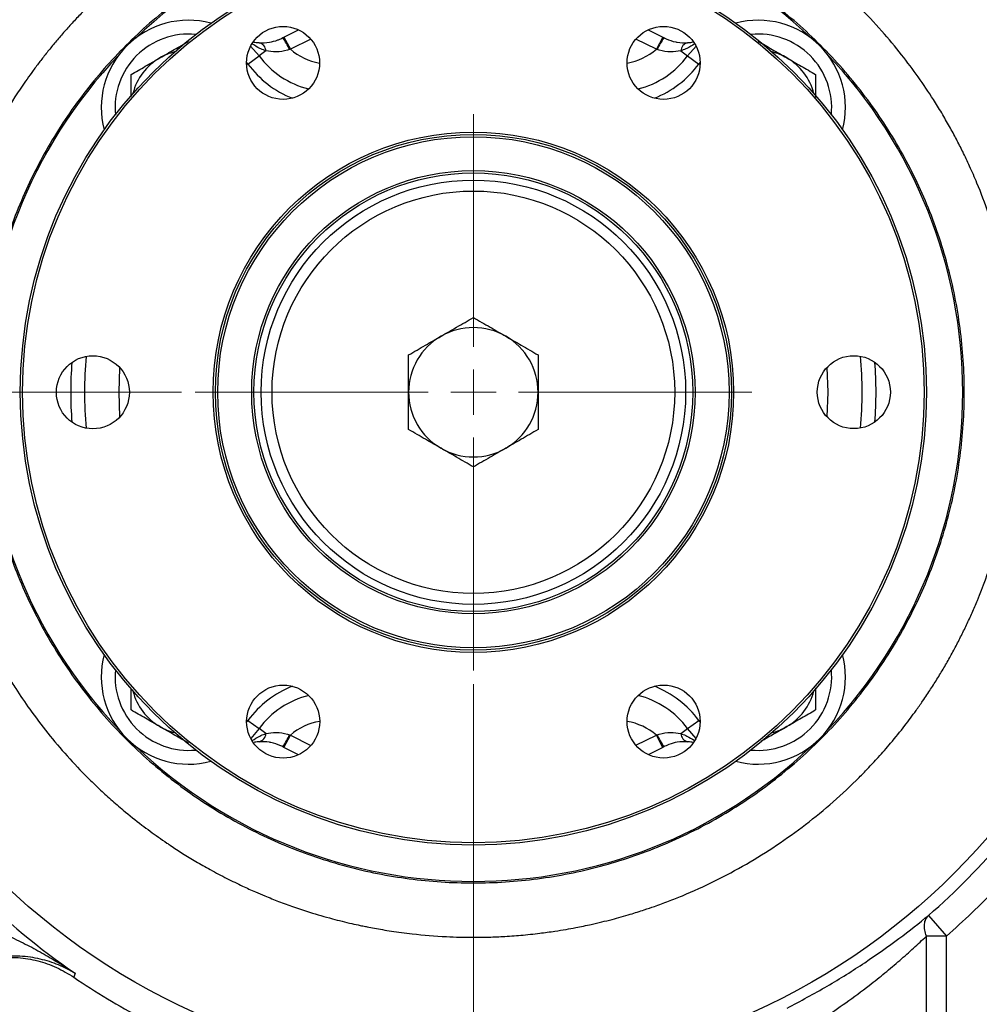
# Model space of a CAD drawing. Header units: inches. Extents: x 0.6 to 16.3, y 0.2 to 11.5.
# Tile 4 of 17: x 2.8 to 5.5, y 5.8 to 8.7. Entities that reach past the tile are written whole.
import ezdxf

# ---------------------------------------------------------------- set-up
doc = ezdxf.new("R2010")
doc.units = ezdxf.units.IN
doc.header["$MEASUREMENT"] = 0
doc.styles.add('SLDTEXTSTYLE0', font='TXT', dxfattribs={"width": 0.75})
doc.dimstyles.new('SLDDIMSTYLE0', dxfattribs={"dimtxt": 0.137795, "dimasz": 0.14, "dimexe": 0, "dimexo": 0.0625, "dimgap": 0.034449, "dimtad": 0, "dimtih": 1, "dimtoh": 1, "dimdec": 1, "dimlfac": 1.5, "dimrnd": 1e-09, "dimzin": 12, "dimdsep": 46, "dimtxsty": 'SLDTEXTSTYLE0', "dimblk1": 'CLOSED', "dimblk2": 'CLOSED', "dimsah": 1, "dimcen": 0.09, "dimadec": 0, "dimazin": 3, "dimtfac": 1, "dimtdec": 1, "dimtofl": 0, "dimtmove": 0, "dimatfit": 3, "dimldrblk": 'CLOSED', "dimfxl": 0, "dimfrac": 2, "dimtolj": 1, "dimtzin": 12, "dimarcsym": 0})
doc.dimstyles.new('SLDDIMSTYLE1', dxfattribs={"dimtxt": 0.137795, "dimasz": 0.14, "dimexe": 0, "dimexo": 0.0625, "dimgap": 0.034449, "dimtad": 0, "dimdec": 1, "dimlfac": 1.5, "dimrnd": 1e-09, "dimzin": 12, "dimdsep": 46, "dimtxsty": 'SLDTEXTSTYLE0', "dimblk1": 'CLOSED', "dimblk2": 'CLOSED', "dimsah": 1, "dimcen": 0.09, "dimadec": 0, "dimazin": 3, "dimtfac": 1, "dimtdec": 1, "dimtofl": 0, "dimtmove": 0, "dimatfit": 3, "dimldrblk": 'CLOSED', "dimfxl": 0, "dimfrac": 2, "dimtolj": 1, "dimtzin": 12, "dimarcsym": 0})
doc.dimstyles.new('SLDDIMSTYLE2', dxfattribs={"dimtxt": 0.137795, "dimasz": 0.14, "dimexe": 0, "dimexo": 0.0625, "dimgap": 0.034449, "dimtad": 0, "dimdec": 1, "dimlfac": 1.5, "dimrnd": 1e-09, "dimzin": 12, "dimdsep": 46, "dimtxsty": 'SLDTEXTSTYLE0', "dimblk1": 'CLOSED', "dimblk2": 'CLOSED', "dimsah": 1, "dimcen": 0.09, "dimadec": 0, "dimazin": 3, "dimtfac": 1, "dimtdec": 1, "dimtmove": 0, "dimatfit": 0, "dimldrblk": 'CLOSED', "dimfxl": 0, "dimfrac": 2, "dimtolj": 1, "dimtzin": 12, "dimarcsym": 0})

# ---------------------------------------------------------------- blocks, each defined once
blk = doc.blocks.new('_Closed')
at = {"color": 0, "linetype": 'ByBlock', "lineweight": -2}
for p, q in [((-1, 0.166667), (0, 0)), ((-1, 0.166667), (-1, -0.166667)), ((0, 0), (-1, -0.166667)), ((0, 0), (-1, 0))]:
    blk.add_line(p, q, dxfattribs=at)
blk = doc.blocks.new('_D')
at = {"color": 7, "linetype": 'Continuous', "lineweight": 0}
for p, q in [((3.44, 9.6743), (1.1224, 9.6743)), ((1.1618, 9.6743), (1.1618, 9.1708)), ((1.0091, 9.1428), (0.9671, 9.1428)), ((0.9671, 9.1428), (0.9671, 8.9241)), ((1.3145, 9.1428), (1.3565, 9.1428)), ((1.3565, 9.1428), (1.3565, 8.9241)), ((0.9671, 8.9241), (1.0091, 8.9241)), ((1.3565, 8.9241), (1.3145, 8.9241)), ((1.1618, 4.8045), (1.1618, 8.7179)), ((2.8358, 4.8045), (1.1224, 4.8045))]:
    blk.add_line(p, q, dxfattribs=at)
at = {"color": 7, "linetype": 'Continuous', "lineweight": 18, "xscale": 0.14, "yscale": 0.14}
for p, rotation in [((1.1618, 9.6743), 90.00000000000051), ((1.1618, 4.8045), 270.0000000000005)]:
    blk.add_blockref('_Closed', p, dxfattribs=dict(at, rotation=rotation))
at = {"color": 7, "linetype": 'Continuous', "lineweight": 18, "char_height": 0.1378, "attachment_point": 1, "style": 'SLDTEXTSTYLE0'}
for s, insert in [('186', (1.0091, 9.1017)), ('7.3', (1.0345, 8.8955))]:
    blk.add_mtext(s, dxfattribs=dict(at, insert=insert))
blk = doc.blocks.new('_D_1')
at = {"color": 7, "linetype": 'Continuous', "lineweight": 0}
for p, q in [((2.0279, 7.1731), (2.0279, 3.5632)), ((4.9146, 5.0459), (4.9146, 3.5632)), ((3.0126, 3.801), (2.9706, 3.801)), ((2.9706, 3.801), (2.9706, 3.5823)), ((3.3181, 3.801), (3.3601, 3.801)), ((3.3601, 3.801), (3.3601, 3.5823)), ((2.0279, 3.6025), (2.8498, 3.6025)), ((4.9146, 3.6025), (3.4809, 3.6025)), ((2.9706, 3.5823), (3.0126, 3.5823)), ((3.3601, 3.5823), (3.3181, 3.5823))]:
    blk.add_line(p, q, dxfattribs=at)
at = {"color": 7, "linetype": 'Continuous', "lineweight": 18, "xscale": 0.14, "yscale": 0.14, "rotation": 180.0000000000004}
blk.add_blockref('_Closed', (2.0279, 3.6025), dxfattribs=at)
at = {"color": 7, "linetype": 'Continuous', "lineweight": 18, "xscale": 0.14, "yscale": 0.14}
blk.add_blockref('_Closed', (4.9146, 3.6025), dxfattribs=at)
at = {"color": 7, "linetype": 'Continuous', "lineweight": 18, "char_height": 0.1378, "attachment_point": 1, "style": 'SLDTEXTSTYLE0'}
for s, insert in [('110', (3.0126, 3.7599)), ('4.3', (3.0381, 3.5537))]:
    blk.add_mtext(s, dxfattribs=dict(at, insert=insert))
blk = doc.blocks.new('_D_2')
at = {"color": 7, "linetype": 'Continuous', "lineweight": 0}
for p, q in [((4.0813, 6.7751), (4.0813, 4.4967)), ((4.9146, 5.0459), (4.9146, 4.4967)), ((4.3813, 4.7346), (4.3393, 4.7346)), ((4.3393, 4.7346), (4.3393, 4.5158)), ((4.5849, 4.7346), (4.6269, 4.7346)), ((4.6269, 4.7346), (4.6269, 4.5158)), ((4.0813, 4.5361), (3.8313, 4.5361)), ((4.3393, 4.5158), (4.3813, 4.5158)), ((4.6269, 4.5158), (4.5849, 4.5158)), ((4.9146, 4.5361), (5.1646, 4.5361))]:
    blk.add_line(p, q, dxfattribs=at)
at = {"color": 7, "linetype": 'Continuous', "lineweight": 18, "xscale": 0.14, "yscale": 0.14}
blk.add_blockref('_Closed', (4.0813, 4.5361, 0.1049), dxfattribs=at)
at = {"color": 7, "linetype": 'Continuous', "lineweight": 18, "xscale": 0.14, "yscale": 0.14, "rotation": 180.0000000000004}
blk.add_blockref('_Closed', (4.9146, 4.5361, 0.1049), dxfattribs=at)
at = {"color": 7, "linetype": 'Continuous', "lineweight": 18, "char_height": 0.1378, "attachment_point": 1, "style": 'SLDTEXTSTYLE0'}
for s, insert in [('32', (4.3813, 4.6934)), ('1.3', (4.3558, 4.4873))]:
    blk.add_mtext(s, dxfattribs=dict(at, insert=insert))
blk = doc.blocks.new('_D_5')
at = {"color": 7, "linetype": 'Continuous', "lineweight": 0}
for p, q in [((7.0924, 6.0194), (7.0924, 3.5632)), ((4.9146, 5.0459), (4.9146, 3.5632)), ((5.9095, 3.801), (5.8675, 3.801)), ((5.8675, 3.801), (5.8675, 3.5823)), ((6.1131, 3.801), (6.1551, 3.801)), ((6.1551, 3.801), (6.1551, 3.5823)), ((4.9146, 3.6025), (5.7466, 3.6025)), ((7.0924, 3.6025), (6.2759, 3.6025)), ((5.8675, 3.5823), (5.9095, 3.5823)), ((6.1551, 3.5823), (6.1131, 3.5823))]:
    blk.add_line(p, q, dxfattribs=at)
at = {"color": 7, "linetype": 'Continuous', "lineweight": 18, "xscale": 0.14, "yscale": 0.14, "rotation": 180.0000000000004}
blk.add_blockref('_Closed', (4.9146, 3.6025, 0.1049), dxfattribs=at)
at = {"color": 7, "linetype": 'Continuous', "lineweight": 18, "xscale": 0.14, "yscale": 0.14}
blk.add_blockref('_Closed', (7.0924, 3.6025, 0.1049), dxfattribs=at)
at = {"color": 7, "linetype": 'Continuous', "lineweight": 18, "char_height": 0.1378, "attachment_point": 1, "style": 'SLDTEXTSTYLE0'}
for s, insert in [('83', (5.9095, 3.7599)), ('3.3', (5.884, 3.5537))]:
    blk.add_mtext(s, dxfattribs=dict(at, insert=insert))
blk = doc.blocks.new('_D_6')
at = {"color": 7, "linetype": 'Continuous', "lineweight": 0}
for p, q in [((3.2355, 7.6209), (1.5949, 7.6209)), ((1.6342, 7.6209), (1.6342, 6.0755)), ((1.4815, 6.0475), (1.4395, 6.0475)), ((1.4395, 6.0475), (1.4395, 5.8287)), ((1.787, 6.0475), (1.8289, 6.0475)), ((1.8289, 6.0475), (1.8289, 5.8287)), ((1.4395, 5.8287), (1.4815, 5.8287)), ((1.8289, 5.8287), (1.787, 5.8287)), ((1.6342, 4.8045), (1.6342, 5.6226)), ((3.1776, 4.8045), (1.5949, 4.8045))]:
    blk.add_line(p, q, dxfattribs=at)
at = {"color": 7, "linetype": 'Continuous', "lineweight": 18, "xscale": 0.14, "yscale": 0.14}
for p, rotation in [((1.6342, 7.6209, 0.1049), 90.0000000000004), ((1.6342, 4.8045, 0.1049), 270.0000000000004)]:
    blk.add_blockref('_Closed', p, dxfattribs=dict(at, rotation=rotation))
at = {"color": 7, "linetype": 'Continuous', "lineweight": 18, "char_height": 0.1378, "attachment_point": 1, "style": 'SLDTEXTSTYLE0'}
for s, insert in [('107', (1.4815, 6.0064)), ('4.2', (1.507, 5.8002))]:
    blk.add_mtext(s, dxfattribs=dict(at, insert=insert))
blk = doc.blocks.new('SW_CENTERMARKSYMBOL_0')
at = {"color": 0, "linetype": 'Continuous', "lineweight": 18}
for p, q in [((0, 0.1312), (0, 0.8065)), ((0, 0), (0, 0.0656)), ((-0.1312, 0), (-0.8065, 0)), ((0, 0), (-0.0656, 0)), ((0, 0), (0, -0.0656)), ((0, 0), (0.0656, 0)), ((0.1312, 0), (0.8065, 0)), ((0, -0.1312), (0, -0.8065))]:
    blk.add_line(p, q, dxfattribs=at)

msp = doc.modelspace()

# ---------------------------------------------------------------- linework, layer by layer
at = {"color": 7, "linetype": 'Continuous', "lineweight": 25}
for p, q in [((3.5294, 8.6488), (3.5322, 8.6503)), ((3.5322, 8.6503), (3.5743, 8.6717)), ((3.5322, 8.6503), (3.5511, 8.615)), ((4.588, 8.6718), (4.6303, 8.6503)), ((4.6303, 8.6503), (4.6115, 8.615)), ((4.6303, 8.6503), (4.6331, 8.6488)), ((3.436, 8.6244), (3.4604, 8.596)), ((4.7022, 8.596), (4.7264, 8.6243)), ((3.4281, 8.5723), (3.4604, 8.596)), ((3.4801, 8.6106), (3.4604, 8.596)), ((3.5511, 8.615), (3.549, 8.6143)), ((4.6136, 8.6143), (4.6115, 8.615)), ((4.6824, 8.6106), (4.7022, 8.596)), ((4.7022, 8.596), (4.7344, 8.5723)), ((3.4281, 6.6695), (3.4604, 6.6458)), ((4.7022, 6.6458), (4.7344, 6.6695)), ((3.4604, 6.6458), (3.4362, 6.6175)), ((3.4801, 6.6313), (3.4604, 6.6458)), ((3.5322, 6.5915), (3.5511, 6.6268)), ((3.549, 6.6276), (3.5511, 6.6268)), ((4.6115, 6.6268), (4.6136, 6.6276)), ((4.6303, 6.5915), (4.6115, 6.6268)), ((4.6824, 6.6313), (4.7022, 6.6458)), ((4.7271, 6.6168), (4.7022, 6.6458)), ((3.5322, 6.5915), (3.5294, 6.593)), ((3.5746, 6.5701), (3.5322, 6.5915)), ((4.6303, 6.5915), (4.5882, 6.5702)), ((4.6331, 6.593), (4.6303, 6.5915)), ((5.4002, 6.1043), (5.4526, 6.044)), ((5.3938, 5.6393), (5.3938, 6.044)), ((5.4526, 6.044), (5.3938, 6.044)), ((5.4526, 5.6393), (5.4526, 6.044)), ((2.9255, 5.9308), (2.9237, 5.925)), ((2.9272, 5.9365), (2.9255, 5.9308))]:
    msp.add_line(p, q, dxfattribs=at)
at = {"color": 8, "linetype": 'Continuous', "lineweight": 25}
for p, q in [((3.6103, 8.6444), (3.5511, 8.615)), ((4.6115, 8.615), (4.552, 8.6446)), ((3.4281, 8.5723), (3.4241, 8.5776)), ((4.7382, 8.5773), (4.7344, 8.5723)), ((3.4244, 6.6645), (3.4281, 6.6695)), ((4.7344, 6.6695), (4.7384, 6.6643)), ((3.5511, 6.6268), (3.6106, 6.5973)), ((4.5522, 6.5974), (4.6115, 6.6268))]:
    msp.add_line(p, q, dxfattribs=at)
at = {"color": 8, "linetype": 'Continuous', "lineweight": 25, "flags": 128}
for points in [[(3.0571, 7.5495), (3.0546, 7.6209), (3.0571, 7.6921)], [(5.1055, 7.6923), (5.1079, 7.6209), (5.1055, 7.5498)]]:
    msp.add_lwpolyline(points, dxfattribs=at)
at = {"color": 7, "linetype": 'Continuous', "lineweight": 25}
for centre, radius in [((4.0813, 7.6209), 1.9709), ((4.0813, 7.6209), 1.3127), ((4.0813, 7.6209), 1.306), ((3.5299, 8.5756), 0.1058), ((4.6324, 8.5757), 0.1058), ((4.0813, 7.6209), 0.7542), ((4.0813, 7.6209), 0.7475), ((4.0813, 7.6209), 0.7408), ((4.0813, 7.6209), 0.6423), ((4.0813, 7.6209), 0.6357), ((4.0813, 7.6209), 0.615), ((4.0813, 7.6209), 0.5833), ((2.9788, 7.6208), 0.1058), ((5.1837, 7.6211), 0.1058), ((3.5302, 6.6661), 0.1058), ((4.6326, 6.6663), 0.1058)]:
    msp.add_circle(centre, radius, dxfattribs=at)
for centre, radius, start, end in [((4.0813, 7.6209), 1.4181, 46.3759, 133.6241), ((3.2563, 8.4459), 0.2533, 75.2521, 194.7479), ((4.9062, 8.4459), 0.2533, 345.2521, 104.7479), ((3.1542, 8.4136), 0.4429, 26.954, 32.0884), ((5.0083, 8.4136), 0.4429, 147.9116, 153.046), ((3.4541, 8.6088), 0.0262, 4.0364, 75.427), ((4.7085, 8.6088), 0.0262, 104.573, 175.9636), ((4.0813, 7.6209), 1.4181, 136.3759, 223.6241), ((3.2563, 8.4459), 0.1667, 104.2475, 120), ((3.6644, 8.7462), 0.2533, 216.3491, 256.1299), ((4.4982, 8.7462), 0.2533, 283.7423, 323.6509), ((4.9062, 8.4459), 0.1667, 60, 75.7525), ((4.0813, 7.6209), 1.4181, 0, 43.6241), ((3.2563, 8.4459), 0.1667, 120, 165.7525), ((4.9062, 8.4459), 0.1667, 14.2475, 60), ((4.0813, 7.6209), 0.1875, 60, 120), ((4.0813, 7.6209), 0.1875, 120, 180), ((4.0813, 7.6209), 0.1875, 0, 60), ((4.0813, 7.6209), 1.1667, 175.7567, 184.2574), ((4.0813, 7.6209), 1.1667, 355.7567, 4.2574), ((4.0813, 7.6209), 0.1875, 180, 240), ((4.0813, 7.6209), 0.1875, 300, 0), ((4.0813, 7.6209), 1.4181, 316.3759, 0), ((4.0813, 7.6209), 0.1875, 240, 300), ((3.2563, 6.796), 0.2533, 165.2521, 284.7479), ((4.9062, 6.796), 0.2533, 255.2521, 14.7479), ((3.2563, 6.796), 0.1667, 194.2475, 240), ((3.6644, 6.4957), 0.2533, 103.7423, 143.6509), ((4.4982, 6.4957), 0.2533, 36.3491, 76.2398), ((4.9062, 6.796), 0.1667, 300, 345.7525), ((3.2563, 6.796), 0.1667, 240, 255.7525), ((4.9062, 6.796), 0.1667, 284.2475, 300), ((3.4541, 6.6331), 0.0262, 284.573, 355.9636), ((3.1542, 6.8283), 0.4429, 327.9116, 333.046), ((5.0083, 6.8283), 0.4429, 206.954, 212.0884), ((4.7085, 6.6331), 0.0262, 184.0364, 255.427), ((4.0813, 7.6209), 1.4181, 226.3759, 313.6241), ((4.0813, 7.6209), 2.0099, 311.0101, 328.9768), ((4.0813, 7.6209), 2.0419, 214.4163, 235.5837), ((4.0813, 7.6209), 2.0533, 235.6839, 242.1207)]:
    msp.add_arc(centre, radius, start, end, dxfattribs=at)
at = {"color": 8, "linetype": 'Continuous', "lineweight": 25}
for centre, radius, start, end in [((3.2563, 8.4459), 0.2133, 84.477, 185.523), ((4.9062, 8.4459), 0.2133, 354.477, 95.523), ((3.6644, 8.7462), 0.1733, 229.1687, 260.4952), ((4.4982, 8.7462), 0.1733, 279.4265, 310.8313), ((3.6644, 8.7462), 0.2933, 216.3491, 248.5054), ((4.4982, 8.7462), 0.2933, 291.5183, 323.6509), ((4.0813, 7.6209), 1.1267, 174.7088, 185.3053), ((4.0813, 7.6209), 1.1267, 354.7088, 5.3053), ((3.2563, 6.796), 0.2133, 174.477, 275.523), ((4.9062, 6.796), 0.2133, 264.477, 5.523), ((3.6644, 6.4957), 0.2933, 111.5183, 143.6509), ((4.4982, 6.4957), 0.2933, 36.3491, 68.5054), ((3.6644, 6.4957), 0.1733, 99.4265, 130.8313), ((4.4982, 6.4957), 0.1733, 49.1687, 80.4952)]:
    msp.add_arc(centre, radius, start, end, dxfattribs=at)
at = {"color": 7, "linetype": 'Continuous', "lineweight": 25}
for points, knots in [([(2.5012, 7.6209), (2.5019, 7.6586), (2.5033, 7.726), (2.5114, 7.8026), (2.5179, 7.8499), (2.5218, 7.8748), (2.5254, 7.8958), (2.5285, 7.9131), (2.5319, 7.9308), (2.536, 7.9506), (2.5412, 7.9741), (2.547, 7.9986), (2.5535, 8.0241), (2.5607, 8.0506), (2.5718, 8.0889), (2.5861, 8.133), (2.6021, 8.1771), (2.6125, 8.2039), (2.6178, 8.2171), (2.6195, 8.2211), (2.6201, 8.2226), (2.6203, 8.223), (2.6203, 8.2232), (2.6204, 8.2233), (2.6204, 8.2233), (2.6204, 8.2233), (2.6204, 8.2233), (2.6204, 8.2233), (2.6204, 8.2233), (2.6351, 8.2591), (2.6671, 8.3293), (2.722, 8.4292), (2.7684, 8.501), (2.8017, 8.5479), (2.8206, 8.5734), (2.8408, 8.5995), (2.8622, 8.6262), (2.8851, 8.6533), (2.9093, 8.6808), (2.9351, 8.7087), (2.9671, 8.7416), (3.0021, 8.7755), (3.0363, 8.8064), (3.0672, 8.833), (3.105, 8.8639), (3.1589, 8.9048), (3.2277, 8.9517), (3.301, 8.9958), (3.369, 9.0319), (3.4256, 9.0588), (3.4666, 9.0767), (3.4991, 9.0899), (3.5283, 9.1012), (3.5645, 9.1143), (3.6036, 9.1273), (3.6427, 9.1391), (3.6786, 9.149), (3.7112, 9.1572), (3.7417, 9.1642), (3.7974, 9.1759), (3.8725, 9.1882), (3.9542, 9.1964), (4.0116, 9.1996), (4.0486, 9.2007), (4.0812, 9.2011), (4.1177, 9.2008), (4.1663, 9.1991), (4.2241, 9.195), (4.2826, 9.1885), (4.3336, 9.1811), (4.3773, 9.1733), (4.4212, 9.1643), (4.471, 9.1526), (4.5296, 9.1365), (4.5885, 9.1177), (4.6405, 9.0989), (4.6934, 9.0778), (4.7541, 9.0511), (4.8291, 9.0136), (4.9112, 8.9667), (4.9828, 8.9195), (5.0386, 8.8784), (5.0764, 8.8486), (5.1124, 8.8186), (5.1527, 8.7829), (5.2053, 8.7325), (5.2635, 8.6706), (5.3208, 8.6019), (5.3705, 8.5355), (5.4087, 8.4787), (5.4384, 8.4305), (5.4606, 8.3922), (5.4808, 8.3548), (5.5003, 8.3165), (5.5203, 8.2741), (5.5462, 8.2147), (5.5727, 8.1452), (5.5956, 8.0736), (5.6118, 8.0146), (5.6256, 7.957), (5.6435, 7.867), (5.6537, 7.7853), (5.6584, 7.7185), (5.6597, 7.6945), (5.6606, 7.6705), (5.6612, 7.6464), (5.6614, 7.6243), (5.6612, 7.5969), (5.6603, 7.5576), (5.6574, 7.5041), (5.6522, 7.4485), (5.6457, 7.3974), (5.6385, 7.3516), (5.63, 7.3064), (5.6144, 7.2349), (5.5874, 7.1376), (5.5535, 7.045), (5.5265, 6.9817), (5.5103, 6.9464), (5.4933, 6.9115), (5.4755, 6.877), (5.4568, 6.843), (5.4373, 6.8095), (5.4169, 6.7764), (5.3988, 6.7485), (5.3811, 6.7225), (5.36, 6.6925), (5.3295, 6.6515), (5.2929, 6.6061), (5.2567, 6.5646), (5.2261, 6.5317), (5.1594, 6.4634), (5.0467, 6.3644), (4.8745, 6.2492), (4.7375, 6.1815), (4.6466, 6.1452), (4.6098, 6.1317), (4.5729, 6.1191), (4.5321, 6.1063), (4.481, 6.0919), (4.4283, 6.0792), (4.3836, 6.07), (4.3485, 6.0636), (4.3137, 6.058), (4.2702, 6.052), (4.2197, 6.0466), (4.1686, 6.043), (4.1229, 6.0412), (4.0685, 6.0405), (3.9963, 6.0423), (3.9266, 6.048), (3.8737, 6.0545), (3.8449, 6.0586), (3.8187, 6.0628), (3.7952, 6.067), (3.7788, 6.0701), (3.7651, 6.0729), (3.7503, 6.0759), (3.7182, 6.083), (3.6692, 6.0951), (3.6128, 6.1115), (3.561, 6.1287), (3.5179, 6.1444), (3.4811, 6.1591), (3.4464, 6.1739), (3.4095, 6.1905), (3.3659, 6.2118), (3.3277, 6.232), (3.2979, 6.2487), (3.2775, 6.2606), (3.2579, 6.2724), (3.2391, 6.284), (3.2212, 6.2955), (3.2091, 6.3035), (3.1999, 6.3096), (3.1881, 6.3176), (3.1605, 6.3366), (3.118, 6.368), (3.0722, 6.4045), (3.0311, 6.44), (2.997, 6.4713), (2.9542, 6.5128), (2.9039, 6.5659), (2.8478, 6.6322), (2.7982, 6.6977), (2.7607, 6.7529), (2.731, 6.8), (2.7046, 6.8448), (2.6779, 6.894), (2.6546, 6.9412), (2.6364, 6.981), (2.6146, 7.0319), (2.5897, 7.097), (2.5632, 7.1797), (2.5422, 7.2604), (2.5278, 7.3305), (2.5173, 7.3942), (2.5091, 7.4578), (2.5038, 7.5234), (2.5014, 7.5789), (2.5012, 7.6093), (2.5012, 7.6209)], [0, 0, 0, 0, 0.011378, 0.020355, 0.023274, 0.025808, 0.027958, 0.029723, 0.031104, 0.033416, 0.035841, 0.038379, 0.04103, 0.043793, 0.04667, 0.05307, 0.0578, 0.060859, 0.061762, 0.062085, 0.062186, 0.062222, 0.062237, 0.062243, 0.062245, 0.062246, 0.062247, 0.062247, 0.062247, 0.062247, 0.073942, 0.085546, 0.096669, 0.099741, 0.102939, 0.106261, 0.109707, 0.113279, 0.116975, 0.120796, 0.124742, 0.130856, 0.135501, 0.138676, 0.143171, 0.150262, 0.159129, 0.168328, 0.176082, 0.182392, 0.187257, 0.189609, 0.192997, 0.196727, 0.201218, 0.205444, 0.209078, 0.212469, 0.215616, 0.218519, 0.229668, 0.238597, 0.243316, 0.247049, 0.249793, 0.253168, 0.258069, 0.264499, 0.27067, 0.275834, 0.280095, 0.284081, 0.289357, 0.295566, 0.302438, 0.308053, 0.312277, 0.319628, 0.328075, 0.33762, 0.348182, 0.353966, 0.358577, 0.362728, 0.368125, 0.37483, 0.384753, 0.393763, 0.401862, 0.40983, 0.414414, 0.418998, 0.423192, 0.427271, 0.431986, 0.437337, 0.446873, 0.454441, 0.460039, 0.465355, 0.472358, 0.48776, 0.490181, 0.492602, 0.495023, 0.497444, 0.499866, 0.501702, 0.505727, 0.511741, 0.517887, 0.522622, 0.527288, 0.531896, 0.536537, 0.549393, 0.562386, 0.566295, 0.570204, 0.574113, 0.578022, 0.581931, 0.58584, 0.589749, 0.593658, 0.595898, 0.599249, 0.60474, 0.611351, 0.616869, 0.621389, 0.624911, 0.645733, 0.666555, 0.687378, 0.691754, 0.696129, 0.69925, 0.703528, 0.709042, 0.715296, 0.719916, 0.722809, 0.726093, 0.730572, 0.736084, 0.741433, 0.746032, 0.749915, 0.757877, 0.767837, 0.771042, 0.773978, 0.776647, 0.779048, 0.781181, 0.781713, 0.783273, 0.78575, 0.791618, 0.798547, 0.803482, 0.808109, 0.812426, 0.815445, 0.819516, 0.82464, 0.830114, 0.832576, 0.834959, 0.837263, 0.839487, 0.841632, 0.843697, 0.843853, 0.844977, 0.848012, 0.853969, 0.860947, 0.8657, 0.870368, 0.874952, 0.883703, 0.892454, 0.901205, 0.908529, 0.912599, 0.918023, 0.924256, 0.92951, 0.93392, 0.937488, 0.946235, 0.954982, 0.963728, 0.971428, 0.976602, 0.983216, 0.990822, 0.996483, 1, 1, 1, 1]), ([(3.4606, 8.6341), (3.4703, 8.6339), (3.4868, 8.6337), (3.5095, 8.6398), (3.5224, 8.6452), (3.5273, 8.6477), (3.5294, 8.6488)], [0, 0, 0, 0, 0.466659, 0.7947255, 0.9108297, 1, 1, 1, 1]), ([(4.6331, 8.6488), (4.6352, 8.6478), (4.6465, 8.6419), (4.6599, 8.6378), (4.6814, 8.6337), (4.6922, 8.6339), (4.7019, 8.6341)], [0, 0, 0, 0, 0.089267, 0.47597, 0.532834, 1, 1, 1, 1]), ([(3.173, 8.5902), (3.1869, 8.5983), (3.2152, 8.6146), (3.2425, 8.6304), (3.2563, 8.6383)], [0, 0, 0, 0, 0.494511, 1, 1, 1, 1]), ([(3.4455, 8.6361), (3.4495, 8.6354), (3.4543, 8.6346), (3.4596, 8.6342), (3.4606, 8.6341)], [0, 0, 0, 0, 0.8119659, 1, 1, 1, 1]), ([(4.7019, 8.6341), (4.7029, 8.6342), (4.7083, 8.6346), (4.7133, 8.6354), (4.7174, 8.6362)], [0, 0, 0, 0, 0.183505, 1, 1, 1, 1]), ([(4.9062, 8.6383), (4.9198, 8.6305), (4.9471, 8.6148), (4.9753, 8.5985), (4.9896, 8.5902)], [0, 0, 0, 0, 0.495458, 1, 1, 1, 1]), ([(3.549, 8.6143), (3.5469, 8.6136), (3.5341, 8.6094), (3.5094, 8.606), (3.4899, 8.6091), (3.4801, 8.6106)], [0, 0, 0, 0, 0.0914615, 0.544793, 1, 1, 1, 1]), ([(4.6824, 8.6106), (4.6726, 8.6091), (4.6531, 8.606), (4.6284, 8.6094), (4.6157, 8.6136), (4.6136, 8.6143)], [0, 0, 0, 0, 0.455207, 0.908538, 1, 1, 1, 1]), ([(3.0896, 8.5421), (3.1032, 8.5499), (3.1305, 8.5657), (3.1587, 8.582), (3.173, 8.5902)], [0, 0, 0, 0, 0.495458, 1, 1, 1, 1]), ([(4.9896, 8.5902), (5.0035, 8.5822), (5.0318, 8.5659), (5.0591, 8.5501), (5.0729, 8.5421)], [0, 0, 0, 0, 0.4945107, 1, 1, 1, 1]), ([(3.0896, 8.4769), (3.0896, 8.4826), (3.0896, 8.5048), (3.0896, 8.5262), (3.0896, 8.5421)], [0, 0, 0, 0, 0.257599, 1, 1, 1, 1]), ([(5.0729, 8.5421), (5.0729, 8.5265), (5.0729, 8.5046), (5.0729, 8.4818), (5.0729, 8.4752)], [0, 0, 0, 0, 0.70956, 1, 1, 1, 1]), ([(3.9875, 7.7833), (4.0027, 7.7921), (4.0344, 7.8104), (4.0652, 7.8281), (4.0813, 7.8374)], [0, 0, 0, 0, 0.476313, 1, 1, 1, 1]), ([(4.0813, 7.8374), (4.0974, 7.8281), (4.1281, 7.8104), (4.1599, 7.7921), (4.175, 7.7833)], [0, 0, 0, 0, 0.523687, 1, 1, 1, 1]), ([(3.8938, 7.7292), (3.9099, 7.7385), (3.9406, 7.7562), (3.9724, 7.7746), (3.9875, 7.7833)], [0, 0, 0, 0, 0.523687, 1, 1, 1, 1]), ([(4.175, 7.7833), (4.1902, 7.7746), (4.2219, 7.7562), (4.2527, 7.7385), (4.2688, 7.7292)], [0, 0, 0, 0, 0.476313, 1, 1, 1, 1]), ([(3.8938, 7.6209), (3.8938, 7.6384), (3.8938, 7.6751), (3.8938, 7.7106), (3.8938, 7.7292)], [0, 0, 0, 0, 0.476313, 1, 1, 1, 1]), ([(4.2688, 7.7292), (4.2688, 7.7106), (4.2688, 7.6751), (4.2688, 7.6384), (4.2688, 7.6209)], [0, 0, 0, 0, 0.523687, 1, 1, 1, 1]), ([(3.8938, 7.5127), (3.8938, 7.5313), (3.8938, 7.5668), (3.8938, 7.6035), (3.8938, 7.6209)], [0, 0, 0, 0, 0.523687, 1, 1, 1, 1]), ([(4.2688, 7.6209), (4.2688, 7.6035), (4.2688, 7.5668), (4.2688, 7.5313), (4.2688, 7.5127)], [0, 0, 0, 0, 0.476313, 1, 1, 1, 1]), ([(3.9875, 7.4586), (3.9724, 7.4673), (3.9406, 7.4856), (3.9099, 7.5034), (3.8938, 7.5127)], [0, 0, 0, 0, 0.476313, 1, 1, 1, 1]), ([(4.2688, 7.5127), (4.2527, 7.5034), (4.2219, 7.4856), (4.1902, 7.4673), (4.175, 7.4586)], [0, 0, 0, 0, 0.523687, 1, 1, 1, 1]), ([(4.0813, 7.4044), (4.0652, 7.4137), (4.0344, 7.4315), (4.0027, 7.4498), (3.9875, 7.4586)], [0, 0, 0, 0, 0.523687, 1, 1, 1, 1]), ([(4.175, 7.4586), (4.1599, 7.4498), (4.1281, 7.4315), (4.0974, 7.4137), (4.0813, 7.4044)], [0, 0, 0, 0, 0.476313, 1, 1, 1, 1]), ([(3.0896, 6.6998), (3.0896, 6.7153), (3.0896, 6.7357), (3.0896, 6.7568), (3.0896, 6.7617)], [0, 0, 0, 0, 0.764783, 1, 1, 1, 1]), ([(5.0729, 6.7643), (5.0729, 6.7588), (5.0729, 6.7369), (5.0729, 6.7157), (5.0729, 6.6998)], [0, 0, 0, 0, 0.250079, 1, 1, 1, 1]), ([(3.173, 6.6516), (3.159, 6.6597), (3.1308, 6.676), (3.1035, 6.6918), (3.0896, 6.6998)], [0, 0, 0, 0, 0.494511, 1, 1, 1, 1]), ([(5.0729, 6.6998), (5.0594, 6.6919), (5.032, 6.6762), (5.0038, 6.6599), (4.9896, 6.6516)], [0, 0, 0, 0, 0.495458, 1, 1, 1, 1]), ([(3.2563, 6.6035), (3.2428, 6.6113), (3.2155, 6.6271), (3.1872, 6.6434), (3.173, 6.6516)], [0, 0, 0, 0, 0.495458, 1, 1, 1, 1]), ([(4.9896, 6.6516), (4.9756, 6.6436), (4.9505, 6.6291), (4.9262, 6.6151), (4.9154, 6.6088)], [0, 0, 0, 0, 0.5567171, 1, 1, 1, 1]), ([(3.4801, 6.6313), (3.4899, 6.6328), (3.5094, 6.6359), (3.5341, 6.6325), (3.5469, 6.6283), (3.549, 6.6276)], [0, 0, 0, 0, 0.455207, 0.908538, 1, 1, 1, 1]), ([(4.6136, 6.6276), (4.6157, 6.6283), (4.6284, 6.6325), (4.6531, 6.6359), (4.6726, 6.6328), (4.6824, 6.6313)], [0, 0, 0, 0, 0.091462, 0.544793, 1, 1, 1, 1]), ([(3.4606, 6.6078), (3.4596, 6.6077), (3.4542, 6.6073), (3.4492, 6.6064), (3.4451, 6.6057)], [0, 0, 0, 0, 0.1835049, 1, 1, 1, 1]), ([(3.5294, 6.593), (3.5273, 6.5941), (3.516, 6.5999), (3.5026, 6.6041), (3.4812, 6.6081), (3.4703, 6.608), (3.4606, 6.6078)], [0, 0, 0, 0, 0.089267, 0.47597, 0.532834, 1, 1, 1, 1]), ([(4.7019, 6.6078), (4.6922, 6.6079), (4.6757, 6.6082), (4.6531, 6.6021), (4.6401, 6.5966), (4.6352, 6.5941), (4.6331, 6.593)], [0, 0, 0, 0, 0.466659, 0.794726, 0.91083, 1, 1, 1, 1]), ([(4.717, 6.6058), (4.7131, 6.6065), (4.7082, 6.6073), (4.7029, 6.6077), (4.7019, 6.6078)], [0, 0, 0, 0, 0.811966, 1, 1, 1, 1]), ([(5.4526, 6.044), (5.5015, 6.089), (5.6086, 6.1877), (5.7503, 6.355), (5.8327, 6.4827), (5.8722, 6.5439)], [0, 0, 0, 0, 0.304375, 0.666734, 1, 1, 1, 1]), ([(2.6259, 6.0832), (2.6423, 6.0786), (2.6762, 6.0691), (2.7263, 6.0488), (2.7766, 6.0252), (2.8257, 5.9989), (2.8759, 5.9697), (2.9091, 5.9482), (2.9272, 5.9365)], [0, 0, 0, 0, 0.148633, 0.307878, 0.478549, 0.643401, 0.80656, 1, 1, 1, 1]), ([(4.9901, 5.8356), (5.0294, 5.8564), (5.108, 5.8982), (5.217, 5.9672), (5.317, 6.0378), (5.3724, 6.0821), (5.4002, 6.1043)], [0, 0, 0, 0, 0.248601, 0.497799, 0.748356, 1, 1, 1, 1]), ([(5.3938, 6.044), (5.3919, 6.05), (5.3881, 6.0622), (5.3879, 6.0791), (5.3914, 6.0939), (5.3972, 6.1008), (5.4002, 6.1043)], [0, 0, 0, 0, 0.25, 0.499999, 0.749999, 1, 1, 1, 1]), ([(5.0264, 5.7643), (5.0494, 5.7783), (5.0954, 5.8062), (5.163, 5.8524), (5.2225, 5.8964), (5.2741, 5.9376), (5.317, 5.9739), (5.3574, 6.0097), (5.3817, 6.0326), (5.3938, 6.044)], [0, 0, 0, 0, 0.162042, 0.32364, 0.499112, 0.624439, 0.750088, 0.875462, 1, 1, 1, 1]), ([(2.7044, 5.9815), (2.7237, 5.9824), (2.7622, 5.9841), (2.8194, 5.9739), (2.8743, 5.9552), (2.9072, 5.9351), (2.9237, 5.925)], [0, 0, 0, 0, 0.249999, 0.499991, 0.749987, 1, 1, 1, 1]), ([(2.9272, 5.9365), (2.9115, 5.9451), (2.8804, 5.9624), (2.8272, 5.9786), (2.7701, 5.988), (2.7261, 5.9851), (2.7045, 5.9836)], [0, 0, 0, 0, 0.257956, 0.513514, 0.761774, 1, 1, 1, 1])]:
    msp.add_open_spline(points, degree=3, knots=knots, dxfattribs=at)
msp.add_open_spline([(2.6588, 7.6209), (2.6611, 7.683), (2.6658, 7.8071), (2.7036, 7.9902), (2.7632, 8.1669), (2.8459, 8.3342), (2.9495, 8.4894), (3.0725, 8.6297), (3.2128, 8.7527), (3.368, 8.8564), (3.5354, 8.9389), (3.7121, 8.9989), (3.8951, 9.0353), (4.0813, 9.0475), (4.2675, 9.0353), (4.4505, 8.9989), (4.6272, 8.9389), (4.7946, 8.8564), (4.9497, 8.7527), (5.09, 8.6297), (5.213, 8.4894), (5.3167, 8.3342), (5.3992, 8.1669), (5.4592, 7.9902), (5.4956, 7.8071), (5.5078, 7.6209), (5.4956, 7.4347), (5.4592, 7.2517), (5.3992, 7.075), (5.3167, 6.9077), (5.213, 6.7525), (5.09, 6.6122), (4.9497, 6.4892), (4.7946, 6.3855), (4.6272, 6.303), (4.4505, 6.243), (4.2675, 6.2066), (4.0813, 6.1944), (3.8951, 6.2066), (3.7121, 6.243), (3.5354, 6.303), (3.368, 6.3855), (3.2128, 6.4892), (3.0725, 6.6122), (2.9495, 6.7525), (2.8459, 6.9077), (2.7632, 7.075), (2.7036, 7.2517), (2.6658, 7.4347), (2.6611, 7.5589), (2.6588, 7.6209)], degree=3, dxfattribs=at)
at = {"color": 8, "linetype": 'Continuous', "lineweight": 25}
for points, knots in [([(3.4801, 8.6106), (3.479, 8.611), (3.4729, 8.6131), (3.4593, 8.6185), (3.4483, 8.6257), (3.4416, 8.63)], [0, 0, 0, 0, 0.079173, 0.439497, 1, 1, 1, 1]), ([(4.7222, 8.6307), (4.7151, 8.6261), (4.7036, 8.6187), (4.6896, 8.6131), (4.6835, 8.611), (4.6824, 8.6106)], [0, 0, 0, 0, 0.574909, 0.923422, 1, 1, 1, 1]), ([(3.4404, 6.6111), (3.4475, 6.6157), (3.4589, 6.6231), (3.4729, 6.6288), (3.479, 6.6309), (3.4801, 6.6313)], [0, 0, 0, 0, 0.574909, 0.923422, 1, 1, 1, 1]), ([(4.6824, 6.6313), (4.6835, 6.6309), (4.6896, 6.6288), (4.7032, 6.6233), (4.7142, 6.6162), (4.7209, 6.6119)], [0, 0, 0, 0, 0.079173, 0.4394968, 1, 1, 1, 1])]:
    msp.add_open_spline(points, degree=3, knots=knots, dxfattribs=at)

# ---------------------------------------------------------------- block references
at = {"color": 7, "linetype": 'Continuous', "lineweight": 0}
msp.add_blockref('SW_CENTERMARKSYMBOL_0', (4.0813, 7.6209), dxfattribs=at)

# ---------------------------------------------------------------- dimensions: what is measured, and where the dimension line sits
at = {"color": 7, "linetype": 'Continuous', "lineweight": 18}
for base, p1, p2, picture, middle in [((1.1618, 4.8045), (3.4794, 9.6743), (2.8751, 4.8045), '_D', (1.1618, 8.9443)), ((1.6342, 4.8045), (3.2748, 7.6209), (3.2169, 4.8045), '_D_6', (1.6342, 5.849))]:
    dim = msp.add_linear_dim(base=base, p1=p1, p2=p2, angle=90, dimstyle='SLDDIMSTYLE0', dxfattribs=at)
    dim.commit()
    dim.dimension.update_dxf_attribs({"geometry": picture, "text_midpoint": middle, "dimtype": 160})
for base, p1, dimstyle, picture, middle in [((4.9146, 3.6025), (2.0279, 7.2125), 'SLDDIMSTYLE1', '_D_1', (3.1653, 3.6025)), ((4.9146, 4.5361), (4.0813, 6.8145), 'SLDDIMSTYLE2', '_D_2', (4.4831, 4.5361)), ((4.9146, 3.6025), (7.0924, 6.0588), 'SLDDIMSTYLE1', '_D_5', (6.0113, 3.6025))]:
    dim = msp.add_linear_dim(base=base, p1=p1, p2=(4.9146, 5.0853), dimstyle=dimstyle, dxfattribs=at)
    dim.commit()
    dim.dimension.update_dxf_attribs({"geometry": picture, "text_midpoint": middle, "dimtype": 160})

doc.saveas('drawing.dxf')
